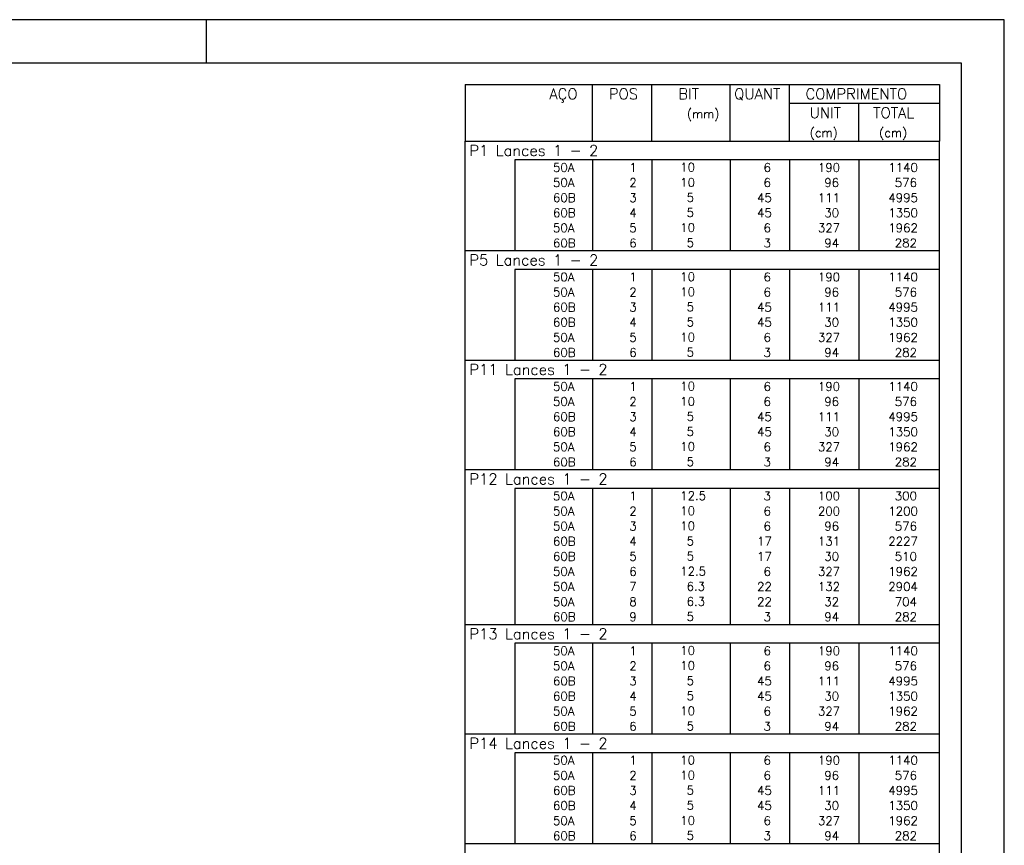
# Model space of a CAD drawing. Extents: x 0 to 84.1, y 0 to 59.4.
# Tile 9 of 9: x 61.3 to 84.1, y 40.3 to 59.4. Entities that reach past the tile are written whole.
import ezdxf

# ---------------------------------------------------------------- set-up
doc = ezdxf.new("R2010")
doc.units = 0
doc.header["$MEASUREMENT"] = 0
doc.layers.add('2', color=2, linetype='CONTINUOUS')
doc.styles.get("Standard").update_dxf_attribs({"font": 'ROMANS.SHX'})

msp = doc.modelspace()

# ---------------------------------------------------------------- linework, layer by layer
at = {"layer": '2', "linetype": 'Continuous'}
for p, q in [((84.100006, 59.400002), (0, 59.400002)), ((65.600006, 58.400002), (65.600006, 59.400002)), ((84.100006, 0), (84.100006, 59.400002)), ((71.6, 57.900006), (71.6, 56.587506)), ((71.6, 57.900006), (82.6, 57.900006)), ((74.55, 56.587506), (74.55, 57.900006)), ((75.93, 56.587506), (75.93, 57.900006)), ((77.74, 56.587506), (77.74, 57.900006)), ((79.12, 56.587506), (79.12, 57.900006)), ((82.6, 57.900006), (82.6, 56.587506)), ((79.12, 57.462506), (82.6, 57.462506)), ((80.73, 56.587506), (80.73, 57.462506)), ((71.6, 56.587506), (82.6, 56.587506)), ((71.6, 56.150006), (71.6, 56.587506)), ((71.6, 56.587506), (82.6, 56.587506)), ((82.6, 56.150006), (82.6, 56.587506)), ((71.6, 55.800007), (71.6, 56.150006)), ((82.6, 56.150006), (72.75, 56.150006)), ((72.75, 56.150006), (72.75, 55.800007)), ((74.55, 56.150006), (74.55, 55.800007)), ((75.93, 56.150006), (75.93, 55.800007)), ((77.74, 56.150006), (77.74, 55.800007)), ((79.12, 56.150006), (79.12, 55.800007)), ((80.73, 56.150006), (80.73, 55.800007)), ((82.6, 55.800007), (82.6, 56.150006)), ((71.6, 55.450007), (71.6, 55.800007)), ((72.75, 55.800007), (72.75, 55.450007)), ((74.55, 55.800007), (74.55, 55.450007)), ((75.93, 55.800007), (75.93, 55.450007)), ((77.74, 55.800007), (77.74, 55.450007)), ((79.12, 55.800007), (79.12, 55.450007)), ((80.73, 55.800007), (80.73, 55.450007)), ((82.6, 55.450007), (82.6, 55.800007)), ((71.6, 55.100007), (71.6, 55.450007)), ((72.75, 55.450007), (72.75, 55.100007)), ((74.55, 55.450007), (74.55, 55.100007)), ((75.93, 55.450007), (75.93, 55.100007)), ((77.74, 55.450007), (77.74, 55.100007)), ((79.12, 55.450007), (79.12, 55.100007)), ((80.73, 55.450007), (80.73, 55.100007)), ((82.6, 55.100007), (82.6, 55.450007)), ((71.6, 54.750007), (71.6, 55.100007)), ((72.75, 55.100007), (72.75, 54.750007)), ((74.55, 55.100007), (74.55, 54.750007)), ((75.93, 55.100007), (75.93, 54.750007)), ((77.74, 55.100007), (77.74, 54.750007)), ((79.12, 55.100007), (79.12, 54.750007)), ((80.73, 55.100007), (80.73, 54.750007)), ((82.6, 54.750007), (82.6, 55.100007)), ((71.6, 54.400007), (71.6, 54.750007)), ((72.75, 54.750007), (72.75, 54.400007)), ((74.55, 54.750007), (74.55, 54.400007)), ((75.93, 54.750007), (75.93, 54.400007)), ((77.74, 54.750007), (77.74, 54.400007)), ((79.12, 54.750007), (79.12, 54.400007)), ((80.73, 54.750007), (80.73, 54.400007)), ((82.6, 54.400007), (82.6, 54.750007)), ((71.6, 54.050007), (71.6, 54.400007)), ((72.75, 54.400007), (72.75, 54.050007)), ((74.55, 54.400007), (74.55, 54.050007)), ((75.93, 54.400007), (75.93, 54.050007)), ((77.74, 54.400007), (77.74, 54.050007)), ((79.12, 54.400007), (79.12, 54.050007)), ((80.73, 54.400007), (80.73, 54.050007)), ((82.6, 54.050007), (82.6, 54.400007)), ((71.6, 53.612507), (71.6, 54.050007)), ((71.6, 54.050007), (82.6, 54.050007)), ((82.6, 53.612507), (82.6, 54.050007)), ((71.6, 53.262507), (71.6, 53.612507)), ((82.6, 53.612507), (72.75, 53.612507)), ((72.75, 53.612507), (72.75, 53.262507)), ((74.55, 53.612507), (74.55, 53.262507)), ((75.93, 53.612507), (75.93, 53.262507)), ((77.74, 53.612507), (77.74, 53.262507)), ((79.12, 53.612507), (79.12, 53.262507)), ((80.73, 53.612507), (80.73, 53.262507)), ((82.6, 53.262507), (82.6, 53.612507)), ((71.6, 52.912507), (71.6, 53.262507)), ((72.75, 53.262507), (72.75, 52.912507)), ((74.55, 53.262507), (74.55, 52.912507)), ((75.93, 53.262507), (75.93, 52.912507)), ((77.74, 53.262507), (77.74, 52.912507)), ((79.12, 53.262507), (79.12, 52.912507)), ((80.73, 53.262507), (80.73, 52.912507)), ((82.6, 52.912507), (82.6, 53.262507)), ((71.6, 52.562507), (71.6, 52.912507)), ((72.75, 52.912507), (72.75, 52.562507)), ((74.55, 52.912507), (74.55, 52.562507)), ((75.93, 52.912507), (75.93, 52.562507)), ((77.74, 52.912507), (77.74, 52.562507)), ((79.12, 52.912507), (79.12, 52.562507)), ((80.73, 52.912507), (80.73, 52.562507)), ((82.6, 52.562507), (82.6, 52.912507)), ((71.6, 52.212507), (71.6, 52.562507)), ((72.75, 52.562507), (72.75, 52.212507)), ((74.55, 52.562507), (74.55, 52.212507)), ((75.93, 52.562507), (75.93, 52.212507)), ((77.74, 52.562507), (77.74, 52.212507)), ((79.12, 52.562507), (79.12, 52.212507)), ((80.73, 52.562507), (80.73, 52.212507)), ((82.6, 52.212507), (82.6, 52.562507)), ((71.6, 51.862508), (71.6, 52.212507)), ((72.75, 52.212507), (72.75, 51.862508)), ((74.55, 52.212507), (74.55, 51.862508)), ((75.93, 52.212507), (75.93, 51.862508)), ((77.74, 52.212507), (77.74, 51.862508)), ((79.12, 52.212507), (79.12, 51.862508)), ((80.73, 52.212507), (80.73, 51.862508)), ((82.6, 51.862508), (82.6, 52.212507)), ((71.6, 51.512508), (71.6, 51.862508)), ((72.75, 51.862508), (72.75, 51.512508)), ((74.55, 51.862508), (74.55, 51.512508)), ((75.93, 51.862508), (75.93, 51.512508)), ((77.74, 51.862508), (77.74, 51.512508)), ((79.12, 51.862508), (79.12, 51.512508)), ((80.73, 51.862508), (80.73, 51.512508)), ((82.6, 51.512508), (82.6, 51.862508)), ((71.6, 51.075008), (71.6, 51.512508)), ((71.6, 51.512508), (82.6, 51.512508)), ((82.6, 51.075008), (82.6, 51.512508)), ((71.6, 50.725008), (71.6, 51.075008)), ((82.6, 51.075008), (72.75, 51.075008)), ((72.75, 51.075008), (72.75, 50.725008)), ((74.55, 51.075008), (74.55, 50.725008)), ((75.93, 51.075008), (75.93, 50.725008)), ((77.74, 51.075008), (77.74, 50.725008)), ((79.12, 51.075008), (79.12, 50.725008)), ((80.73, 51.075008), (80.73, 50.725008)), ((82.6, 50.725008), (82.6, 51.075008)), ((71.6, 50.375008), (71.6, 50.725008)), ((72.75, 50.725008), (72.75, 50.375008)), ((74.55, 50.725008), (74.55, 50.375008)), ((75.93, 50.725008), (75.93, 50.375008)), ((77.74, 50.725008), (77.74, 50.375008)), ((79.12, 50.725008), (79.12, 50.375008)), ((80.73, 50.725008), (80.73, 50.375008)), ((82.6, 50.375008), (82.6, 50.725008)), ((71.6, 50.025008), (71.6, 50.375008)), ((72.75, 50.375008), (72.75, 50.025008)), ((74.55, 50.375008), (74.55, 50.025008)), ((75.93, 50.375008), (75.93, 50.025008)), ((77.74, 50.375008), (77.74, 50.025008)), ((79.12, 50.375008), (79.12, 50.025008)), ((80.73, 50.375008), (80.73, 50.025008)), ((82.6, 50.025008), (82.6, 50.375008)), ((71.6, 49.675008), (71.6, 50.025008)), ((72.75, 50.025008), (72.75, 49.675008)), ((74.55, 50.025008), (74.55, 49.675008)), ((75.93, 50.025008), (75.93, 49.675008)), ((77.74, 50.025008), (77.74, 49.675008)), ((79.12, 50.025008), (79.12, 49.675008)), ((80.73, 50.025008), (80.73, 49.675008)), ((82.6, 49.675008), (82.6, 50.025008)), ((71.6, 49.325008), (71.6, 49.675008)), ((72.75, 49.675008), (72.75, 49.325008)), ((74.55, 49.675008), (74.55, 49.325008)), ((75.93, 49.675008), (75.93, 49.325008)), ((77.74, 49.675008), (77.74, 49.325008)), ((79.12, 49.675008), (79.12, 49.325008)), ((80.73, 49.675008), (80.73, 49.325008)), ((82.6, 49.325008), (82.6, 49.675008)), ((71.6, 48.975008), (71.6, 49.325008)), ((72.75, 49.325008), (72.75, 48.975008)), ((74.55, 49.325008), (74.55, 48.975008)), ((75.93, 49.325008), (75.93, 48.975008)), ((77.74, 49.325008), (77.74, 48.975008)), ((79.12, 49.325008), (79.12, 48.975008)), ((80.73, 49.325008), (80.73, 48.975008)), ((82.6, 48.975008), (82.6, 49.325008)), ((71.6, 48.537508), (71.6, 48.975008)), ((71.6, 48.975008), (82.6, 48.975008)), ((82.6, 48.537508), (82.6, 48.975008)), ((71.6, 48.187508), (71.6, 48.537508)), ((82.6, 48.537508), (72.75, 48.537508)), ((72.75, 48.537508), (72.75, 48.187508)), ((74.55, 48.537508), (74.55, 48.187508)), ((75.93, 48.537508), (75.93, 48.187508)), ((77.74, 48.537508), (77.74, 48.187508)), ((79.12, 48.537508), (79.12, 48.187508)), ((80.73, 48.537508), (80.73, 48.187508)), ((82.6, 48.187508), (82.6, 48.537508)), ((71.6, 47.837508), (71.6, 48.187508)), ((72.75, 48.187508), (72.75, 47.837508)), ((74.55, 48.187508), (74.55, 47.837508)), ((75.93, 48.187508), (75.93, 47.837508)), ((77.74, 48.187508), (77.74, 47.837508)), ((79.12, 48.187508), (79.12, 47.837508)), ((80.73, 48.187508), (80.73, 47.837508)), ((82.6, 47.837508), (82.6, 48.187508)), ((71.6, 47.487508), (71.6, 47.837508)), ((72.75, 47.837508), (72.75, 47.487508)), ((74.55, 47.837508), (74.55, 47.487508)), ((75.93, 47.837508), (75.93, 47.487508)), ((77.74, 47.837508), (77.74, 47.487508)), ((79.12, 47.837508), (79.12, 47.487508)), ((80.73, 47.837508), (80.73, 47.487508)), ((82.6, 47.487508), (82.6, 47.837508)), ((71.6, 47.137509), (71.6, 47.487508)), ((72.75, 47.487508), (72.75, 47.137509)), ((74.55, 47.487508), (74.55, 47.137509)), ((75.93, 47.487508), (75.93, 47.137509)), ((77.74, 47.487508), (77.74, 47.137509)), ((79.12, 47.487508), (79.12, 47.137509)), ((80.73, 47.487508), (80.73, 47.137509)), ((82.6, 47.137509), (82.6, 47.487508)), ((71.6, 46.787509), (71.6, 47.137509)), ((72.75, 47.137509), (72.75, 46.787509)), ((74.55, 47.137509), (74.55, 46.787509)), ((75.93, 47.137509), (75.93, 46.787509)), ((77.74, 47.137509), (77.74, 46.787509)), ((79.12, 47.137509), (79.12, 46.787509)), ((80.73, 47.137509), (80.73, 46.787509)), ((82.6, 46.787509), (82.6, 47.137509)), ((71.6, 46.437509), (71.6, 46.787509)), ((72.75, 46.787509), (72.75, 46.437509)), ((74.55, 46.787509), (74.55, 46.437509)), ((75.93, 46.787509), (75.93, 46.437509)), ((77.74, 46.787509), (77.74, 46.437509)), ((79.12, 46.787509), (79.12, 46.437509)), ((80.73, 46.787509), (80.73, 46.437509)), ((82.6, 46.437509), (82.6, 46.787509)), ((71.6, 46.087509), (71.6, 46.437509)), ((72.75, 46.437509), (72.75, 46.087509)), ((74.55, 46.437509), (74.55, 46.087509)), ((75.93, 46.437509), (75.93, 46.087509)), ((77.74, 46.437509), (77.74, 46.087509)), ((79.12, 46.437509), (79.12, 46.087509)), ((80.73, 46.437509), (80.73, 46.087509)), ((82.6, 46.087509), (82.6, 46.437509)), ((71.6, 45.737509), (71.6, 46.087509)), ((72.75, 46.087509), (72.75, 45.737509)), ((74.55, 46.087509), (74.55, 45.737509)), ((75.93, 46.087509), (75.93, 45.737509)), ((77.74, 46.087509), (77.74, 45.737509)), ((79.12, 46.087509), (79.12, 45.737509)), ((80.73, 46.087509), (80.73, 45.737509)), ((82.6, 45.737509), (82.6, 46.087509)), ((71.6, 45.387509), (71.6, 45.737509)), ((72.75, 45.737509), (72.75, 45.387509)), ((74.55, 45.737509), (74.55, 45.387509)), ((75.93, 45.737509), (75.93, 45.387509)), ((77.74, 45.737509), (77.74, 45.387509)), ((79.12, 45.737509), (79.12, 45.387509)), ((80.73, 45.737509), (80.73, 45.387509)), ((82.6, 45.387509), (82.6, 45.737509)), ((71.6, 44.950009), (71.6, 45.387509)), ((71.6, 45.387509), (82.6, 45.387509)), ((82.6, 44.950009), (82.6, 45.387509)), ((71.6, 44.600009), (71.6, 44.950009)), ((82.6, 44.950009), (72.75, 44.950009)), ((72.75, 44.950009), (72.75, 44.600009)), ((74.55, 44.950009), (74.55, 44.600009)), ((75.93, 44.950009), (75.93, 44.600009)), ((77.74, 44.950009), (77.74, 44.600009)), ((79.12, 44.950009), (79.12, 44.600009)), ((80.73, 44.950009), (80.73, 44.600009)), ((82.6, 44.600009), (82.6, 44.950009)), ((71.6, 44.250009), (71.6, 44.600009)), ((72.75, 44.600009), (72.75, 44.250009)), ((74.55, 44.600009), (74.55, 44.250009)), ((75.93, 44.600009), (75.93, 44.250009)), ((77.74, 44.600009), (77.74, 44.250009)), ((79.12, 44.600009), (79.12, 44.250009)), ((80.73, 44.600009), (80.73, 44.250009)), ((82.6, 44.250009), (82.6, 44.600009)), ((71.6, 43.900009), (71.6, 44.250009)), ((72.75, 44.250009), (72.75, 43.900009)), ((74.55, 44.250009), (74.55, 43.900009)), ((75.93, 44.250009), (75.93, 43.900009)), ((77.74, 44.250009), (77.74, 43.900009)), ((79.12, 44.250009), (79.12, 43.900009)), ((80.73, 44.250009), (80.73, 43.900009)), ((82.6, 43.900009), (82.6, 44.250009)), ((71.6, 43.550009), (71.6, 43.900009)), ((72.75, 43.900009), (72.75, 43.550009)), ((74.55, 43.900009), (74.55, 43.550009)), ((75.93, 43.900009), (75.93, 43.550009)), ((77.74, 43.900009), (77.74, 43.550009)), ((79.12, 43.900009), (79.12, 43.550009)), ((80.73, 43.900009), (80.73, 43.550009)), ((82.6, 43.550009), (82.6, 43.900009)), ((71.6, 43.20001), (71.6, 43.550009)), ((72.75, 43.550009), (72.75, 43.20001)), ((74.55, 43.550009), (74.55, 43.20001)), ((75.93, 43.550009), (75.93, 43.20001)), ((77.74, 43.550009), (77.74, 43.20001)), ((79.12, 43.550009), (79.12, 43.20001)), ((80.73, 43.550009), (80.73, 43.20001)), ((82.6, 43.20001), (82.6, 43.550009)), ((71.6, 42.85001), (71.6, 43.20001)), ((72.75, 43.20001), (72.75, 42.85001)), ((74.55, 43.20001), (74.55, 42.85001)), ((75.93, 43.20001), (75.93, 42.85001)), ((77.74, 43.20001), (77.74, 42.85001)), ((79.12, 43.20001), (79.12, 42.85001)), ((80.73, 43.20001), (80.73, 42.85001)), ((82.6, 42.85001), (82.6, 43.20001)), ((71.6, 42.41251), (71.6, 42.85001)), ((71.6, 42.85001), (82.6, 42.85001)), ((82.6, 42.41251), (82.6, 42.85001)), ((71.6, 42.06251), (71.6, 42.41251)), ((82.6, 42.41251), (72.75, 42.41251)), ((72.75, 42.41251), (72.75, 42.06251)), ((74.55, 42.41251), (74.55, 42.06251)), ((75.93, 42.41251), (75.93, 42.06251)), ((77.74, 42.41251), (77.74, 42.06251)), ((79.12, 42.41251), (79.12, 42.06251)), ((80.73, 42.41251), (80.73, 42.06251)), ((82.6, 42.06251), (82.6, 42.41251)), ((71.6, 41.71251), (71.6, 42.06251)), ((72.75, 42.06251), (72.75, 41.71251)), ((74.55, 42.06251), (74.55, 41.71251)), ((75.93, 42.06251), (75.93, 41.71251)), ((77.74, 42.06251), (77.74, 41.71251)), ((79.12, 42.06251), (79.12, 41.71251)), ((80.73, 42.06251), (80.73, 41.71251)), ((82.6, 41.71251), (82.6, 42.06251)), ((71.6, 41.36251), (71.6, 41.71251)), ((72.75, 41.71251), (72.75, 41.36251)), ((74.55, 41.71251), (74.55, 41.36251)), ((75.93, 41.71251), (75.93, 41.36251)), ((77.74, 41.71251), (77.74, 41.36251)), ((79.12, 41.71251), (79.12, 41.36251)), ((80.73, 41.71251), (80.73, 41.36251)), ((82.6, 41.36251), (82.6, 41.71251)), ((71.6, 41.01251), (71.6, 41.36251)), ((72.75, 41.36251), (72.75, 41.01251)), ((74.55, 41.36251), (74.55, 41.01251)), ((75.93, 41.36251), (75.93, 41.01251)), ((77.74, 41.36251), (77.74, 41.01251)), ((79.12, 41.36251), (79.12, 41.01251)), ((80.73, 41.36251), (80.73, 41.01251)), ((82.6, 41.01251), (82.6, 41.36251)), ((71.6, 40.66251), (71.6, 41.01251)), ((72.75, 41.01251), (72.75, 40.66251)), ((74.55, 41.01251), (74.55, 40.66251)), ((75.93, 41.01251), (75.93, 40.66251)), ((77.74, 41.01251), (77.74, 40.66251)), ((79.12, 41.01251), (79.12, 40.66251)), ((80.73, 41.01251), (80.73, 40.66251)), ((82.6, 40.66251), (82.6, 41.01251)), ((71.6, 40.31251), (71.6, 40.66251)), ((72.75, 40.66251), (72.75, 40.31251)), ((74.55, 40.66251), (74.55, 40.31251)), ((75.93, 40.66251), (75.93, 40.31251)), ((77.74, 40.66251), (77.74, 40.31251)), ((79.12, 40.66251), (79.12, 40.31251)), ((80.73, 40.66251), (80.73, 40.31251)), ((82.6, 40.31251), (82.6, 40.66251)), ((71.6, 39.87501), (71.6, 40.31251)), ((71.6, 40.31251), (82.6, 40.31251)), ((82.6, 39.87501), (82.6, 40.31251))]:
    msp.add_line(p, q, dxfattribs=at)
msp.add_lwpolyline([(83.100006, 1), (2.5, 1), (2.5, 58.400002), (83.100006, 58.400002), (83.100006, 1)], dxfattribs=at)

# ---------------------------------------------------------------- texts
for s, height, p in [('AÇO', 0.25, (73.54958, 57.556256)), ('POS', 0.25, (74.93, 57.556256)), ('BIT', 0.25, (76.54, 57.556256)), ('QUANT', 0.25, (77.836489, 57.556256)), ('COMPRIMENTO', 0.25, (79.489469, 57.556256)), ('(mm)', 0.2, (76.74, 57.118756)), ('UNIT', 0.25, (79.586854, 57.118756)), ('TOTAL', 0.25, (81.059307, 57.118756)), ('(cm)', 0.2, (79.586854, 56.681256)), ('(cm)', 0.2, (81.196854, 56.681256)), ('P1 Lances 1 - 2', 0.25, (71.695798, 56.243756)), ('     50A', 0.2, (72.889661, 55.875006)), ('  1', 0.2, (75.13, 55.875006)), ('   10  ', 0.2, (76.136543, 55.88105)), ('    6', 0.2, (77.92, 55.875006)), ('   190', 0.2, (79.33, 55.875006)), ('   1140', 0.2, (80.963622, 55.875006)), ('     50A', 0.2, (72.889661, 55.525006)), ('  2', 0.2, (75.13, 55.525006)), ('   10  ', 0.2, (76.136543, 55.53105)), ('    6', 0.2, (77.92, 55.525006)), ('    96', 0.2, (79.33, 55.525006)), ('    576', 0.2, (80.963622, 55.525006)), ('     60B', 0.2, (72.889661, 55.175007)), ('  3', 0.2, (75.13, 55.175007)), ('    5  ', 0.2, (76.136543, 55.18105)), ('   45', 0.2, (77.92, 55.175007)), ('   111', 0.2, (79.33, 55.175007)), ('   4995', 0.2, (80.963622, 55.175007)), ('     60B', 0.2, (72.889661, 54.825007)), ('    5  ', 0.2, (76.136543, 54.831051)), ('    30', 0.2, (79.33, 54.825007)), ('   1350', 0.2, (80.963622, 54.825007)), ('  4', 0.2, (75.13, 54.825007)), ('   45', 0.2, (77.92, 54.825007)), ('     50A', 0.2, (72.889661, 54.475007)), ('  5', 0.2, (75.13, 54.475007)), ('   10  ', 0.2, (76.136543, 54.481051)), ('    6', 0.2, (77.92, 54.475007)), ('   327', 0.2, (79.33, 54.475007)), ('   1962', 0.2, (80.963622, 54.475007)), ('     60B', 0.2, (72.889661, 54.125007)), ('  6', 0.2, (75.13, 54.125007)), ('    5  ', 0.2, (76.136543, 54.131051)), ('    3', 0.2, (77.92, 54.125007)), ('    94', 0.2, (79.33, 54.125007)), ('    282', 0.2, (80.963622, 54.125007)), ('P5 Lances 1 - 2', 0.25, (71.695798, 53.706257)), ('     50A', 0.2, (72.889661, 53.337507)), ('  1', 0.2, (75.13, 53.337507)), ('   10  ', 0.2, (76.136543, 53.343551)), ('    6', 0.2, (77.92, 53.337507)), ('   190', 0.2, (79.33, 53.337507)), ('   1140', 0.2, (80.963622, 53.337507)), ('     50A', 0.2, (72.889661, 52.987507)), ('  2', 0.2, (75.13, 52.987507)), ('   10  ', 0.2, (76.136543, 52.993551)), ('    6', 0.2, (77.92, 52.987507)), ('    96', 0.2, (79.33, 52.987507)), ('    576', 0.2, (80.963622, 52.987507)), ('     60B', 0.2, (72.889661, 52.637507)), ('  3', 0.2, (75.13, 52.637507)), ('    5  ', 0.2, (76.136543, 52.643551)), ('   45', 0.2, (77.92, 52.637507)), ('   111', 0.2, (79.33, 52.637507)), ('   4995', 0.2, (80.963622, 52.637507)), ('     60B', 0.2, (72.889661, 52.287507)), ('  4', 0.2, (75.13, 52.287507)), ('    5  ', 0.2, (76.136543, 52.293551)), ('   45', 0.2, (77.92, 52.287507)), ('    30', 0.2, (79.33, 52.287507)), ('   1350', 0.2, (80.963622, 52.287507)), ('     50A', 0.2, (72.889661, 51.937507)), ('  5', 0.2, (75.13, 51.937507)), ('   10  ', 0.2, (76.136543, 51.943551)), ('    6', 0.2, (77.92, 51.937507)), ('   327', 0.2, (79.33, 51.937507)), ('   1962', 0.2, (80.963622, 51.937507)), ('     60B', 0.2, (72.889661, 51.587507)), ('  6', 0.2, (75.13, 51.587507)), ('    5  ', 0.2, (76.136543, 51.593551)), ('    3', 0.2, (77.92, 51.587507)), ('    94', 0.2, (79.33, 51.587507)), ('    282', 0.2, (80.963622, 51.587507)), ('P11 Lances 1 - 2', 0.25, (71.695798, 51.168758)), ('     50A', 0.2, (72.889661, 50.800008)), ('  1', 0.2, (75.13, 50.800008)), ('   10  ', 0.2, (76.136543, 50.806051)), ('    6', 0.2, (77.92, 50.800008)), ('   190', 0.2, (79.33, 50.800008)), ('   1140', 0.2, (80.963622, 50.800008)), ('     50A', 0.2, (72.889661, 50.450008)), ('  2', 0.2, (75.13, 50.450008)), ('   10  ', 0.2, (76.136543, 50.456052)), ('    6', 0.2, (77.92, 50.450008)), ('    96', 0.2, (79.33, 50.450008)), ('    576', 0.2, (80.963622, 50.450008)), ('     60B', 0.2, (72.889661, 50.100008)), ('  3', 0.2, (75.13, 50.100008)), ('    5  ', 0.2, (76.136543, 50.106052)), ('   45', 0.2, (77.92, 50.100008)), ('   111', 0.2, (79.33, 50.100008)), ('   4995', 0.2, (80.963622, 50.100008)), ('     60B', 0.2, (72.889661, 49.750008)), ('  4', 0.2, (75.13, 49.750008)), ('    5  ', 0.2, (76.136543, 49.756052)), ('   45', 0.2, (77.92, 49.750008)), ('    30', 0.2, (79.33, 49.750008)), ('   1350', 0.2, (80.963622, 49.750008)), ('     50A', 0.2, (72.889661, 49.400008)), ('  5', 0.2, (75.13, 49.400008)), ('   10  ', 0.2, (76.136543, 49.406052)), ('    6', 0.2, (77.92, 49.400008)), ('   327', 0.2, (79.33, 49.400008)), ('   1962', 0.2, (80.963622, 49.400008)), ('     60B', 0.2, (72.889661, 49.050008)), ('  6', 0.2, (75.13, 49.050008)), ('    5  ', 0.2, (76.136543, 49.056052)), ('    3', 0.2, (77.92, 49.050008)), ('    94', 0.2, (79.33, 49.050008)), ('    282', 0.2, (80.963622, 49.050008)), ('P12 Lances 1 - 2', 0.25, (71.695798, 48.631258)), ('     50A', 0.2, (72.889661, 48.262508)), ('  1', 0.2, (75.13, 48.262508)), ('   12.5', 0.2, (76.136543, 48.268552)), ('    3', 0.2, (77.92, 48.262508)), ('   100', 0.2, (79.33, 48.262508)), ('    300', 0.2, (80.963622, 48.262508)), ('     50A', 0.2, (72.889661, 47.912508)), ('  2', 0.2, (75.13, 47.912508)), ('   10  ', 0.2, (76.136543, 47.918552)), ('    6', 0.2, (77.92, 47.912508)), ('   200', 0.2, (79.33, 47.912508)), ('   1200', 0.2, (80.963622, 47.912508)), ('     50A', 0.2, (72.889661, 47.562508)), ('  3', 0.2, (75.13, 47.562508)), ('   10  ', 0.2, (76.136543, 47.568552)), ('    6', 0.2, (77.92, 47.562508)), ('    96', 0.2, (79.33, 47.562508)), ('    576', 0.2, (80.963622, 47.562508)), ('     60B', 0.2, (72.889661, 47.212508)), ('  4', 0.2, (75.13, 47.212508)), ('    5  ', 0.2, (76.136543, 47.218552)), ('   17', 0.2, (77.92, 47.212508)), ('   131', 0.2, (79.33, 47.212508)), ('   2227', 0.2, (80.963622, 47.212508)), ('     60B', 0.2, (72.889661, 46.862508)), ('  5', 0.2, (75.13, 46.862508)), ('    5  ', 0.2, (76.136543, 46.868552)), ('   17', 0.2, (77.92, 46.862508)), ('    30', 0.2, (79.33, 46.862508)), ('    510', 0.2, (80.963622, 46.862508)), ('     50A', 0.2, (72.889661, 46.512509)), ('  6', 0.2, (75.13, 46.512509)), ('   12.5', 0.2, (76.136543, 46.518552)), ('    6', 0.2, (77.92, 46.512509)), ('   327', 0.2, (79.33, 46.512509)), ('   1962', 0.2, (80.963622, 46.512509)), ('     50A', 0.2, (72.889661, 46.162509)), ('  7', 0.2, (75.13, 46.162509)), ('    6.3', 0.2, (76.136543, 46.168553)), ('   22', 0.2, (77.92, 46.162509)), ('   132', 0.2, (79.33, 46.162509)), ('   2904', 0.2, (80.963622, 46.162509)), ('     50A', 0.2, (72.889661, 45.812509)), ('  8', 0.2, (75.13, 45.812509)), ('    6.3', 0.2, (76.136543, 45.818553)), ('   22', 0.2, (77.92, 45.812509)), ('    32', 0.2, (79.33, 45.812509)), ('    704', 0.2, (80.963622, 45.812509)), ('     60B', 0.2, (72.889661, 45.462509)), ('  9', 0.2, (75.13, 45.462509)), ('    5  ', 0.2, (76.136543, 45.468553)), ('    3', 0.2, (77.92, 45.462509)), ('    94', 0.2, (79.33, 45.462509)), ('    282', 0.2, (80.963622, 45.462509)), ('P13 Lances 1 - 2', 0.25, (71.695798, 45.043759)), ('     50A', 0.2, (72.889661, 44.675009)), ('  1', 0.2, (75.13, 44.675009)), ('   10  ', 0.2, (76.136543, 44.681053)), ('    6', 0.2, (77.92, 44.675009)), ('   190', 0.2, (79.33, 44.675009)), ('   1140', 0.2, (80.963622, 44.675009)), ('     50A', 0.2, (72.889661, 44.325009)), ('  2', 0.2, (75.13, 44.325009)), ('   10  ', 0.2, (76.136543, 44.331053)), ('    6', 0.2, (77.92, 44.325009)), ('    96', 0.2, (79.33, 44.325009)), ('    576', 0.2, (80.963622, 44.325009)), ('     60B', 0.2, (72.889661, 43.975009)), ('  3', 0.2, (75.13, 43.975009)), ('    5  ', 0.2, (76.136543, 43.981053)), ('   45', 0.2, (77.92, 43.975009)), ('   111', 0.2, (79.33, 43.975009)), ('   4995', 0.2, (80.963622, 43.975009)), ('     60B', 0.2, (72.889661, 43.625009)), ('  4', 0.2, (75.13, 43.625009)), ('    5  ', 0.2, (76.136543, 43.631053)), ('   45', 0.2, (77.92, 43.625009)), ('    30', 0.2, (79.33, 43.625009)), ('   1350', 0.2, (80.963622, 43.625009)), ('     50A', 0.2, (72.889661, 43.275009)), ('  5', 0.2, (75.13, 43.275009)), ('   10  ', 0.2, (76.136543, 43.281053)), ('    6', 0.2, (77.92, 43.275009)), ('   327', 0.2, (79.33, 43.275009)), ('   1962', 0.2, (80.963622, 43.275009)), ('     60B', 0.2, (72.889661, 42.925009)), ('  6', 0.2, (75.13, 42.925009)), ('    5  ', 0.2, (76.136543, 42.931053)), ('    3', 0.2, (77.92, 42.925009)), ('    94', 0.2, (79.33, 42.925009)), ('    282', 0.2, (80.963622, 42.925009)), ('P14 Lances 1 - 2', 0.25, (71.695798, 42.50626)), ('     50A', 0.2, (72.889661, 42.13751)), ('  1', 0.2, (75.13, 42.13751)), ('   10  ', 0.2, (76.136543, 42.143553)), ('    6', 0.2, (77.92, 42.13751)), ('   190', 0.2, (79.33, 42.13751)), ('   1140', 0.2, (80.963622, 42.13751)), ('     50A', 0.2, (72.889661, 41.78751)), ('  2', 0.2, (75.13, 41.78751)), ('   10  ', 0.2, (76.136543, 41.793554)), ('    6', 0.2, (77.92, 41.78751)), ('    96', 0.2, (79.33, 41.78751)), ('    576', 0.2, (80.963622, 41.78751)), ('     60B', 0.2, (72.889661, 41.43751)), ('  3', 0.2, (75.13, 41.43751)), ('    5  ', 0.2, (76.136543, 41.443554)), ('   45', 0.2, (77.92, 41.43751)), ('   111', 0.2, (79.33, 41.43751)), ('   4995', 0.2, (80.963622, 41.43751)), ('     60B', 0.2, (72.889661, 41.08751)), ('  4', 0.2, (75.13, 41.08751)), ('    5  ', 0.2, (76.136543, 41.093554)), ('   45', 0.2, (77.92, 41.08751)), ('    30', 0.2, (79.33, 41.08751)), ('   1350', 0.2, (80.963622, 41.08751)), ('     50A', 0.2, (72.889661, 40.73751)), ('  5', 0.2, (75.13, 40.73751)), ('   10  ', 0.2, (76.136543, 40.743554)), ('    6', 0.2, (77.92, 40.73751)), ('   327', 0.2, (79.33, 40.73751)), ('   1962', 0.2, (80.963622, 40.73751)), ('     60B', 0.2, (72.889661, 40.38751)), ('  6', 0.2, (75.13, 40.38751)), ('    5  ', 0.2, (76.136543, 40.393554)), ('    3', 0.2, (77.92, 40.38751)), ('    94', 0.2, (79.33, 40.38751)), ('    282', 0.2, (80.963622, 40.38751))]:
    msp.add_text(s, height=height, dxfattribs=at).set_placement(p)

doc.saveas('drawing.dxf')
